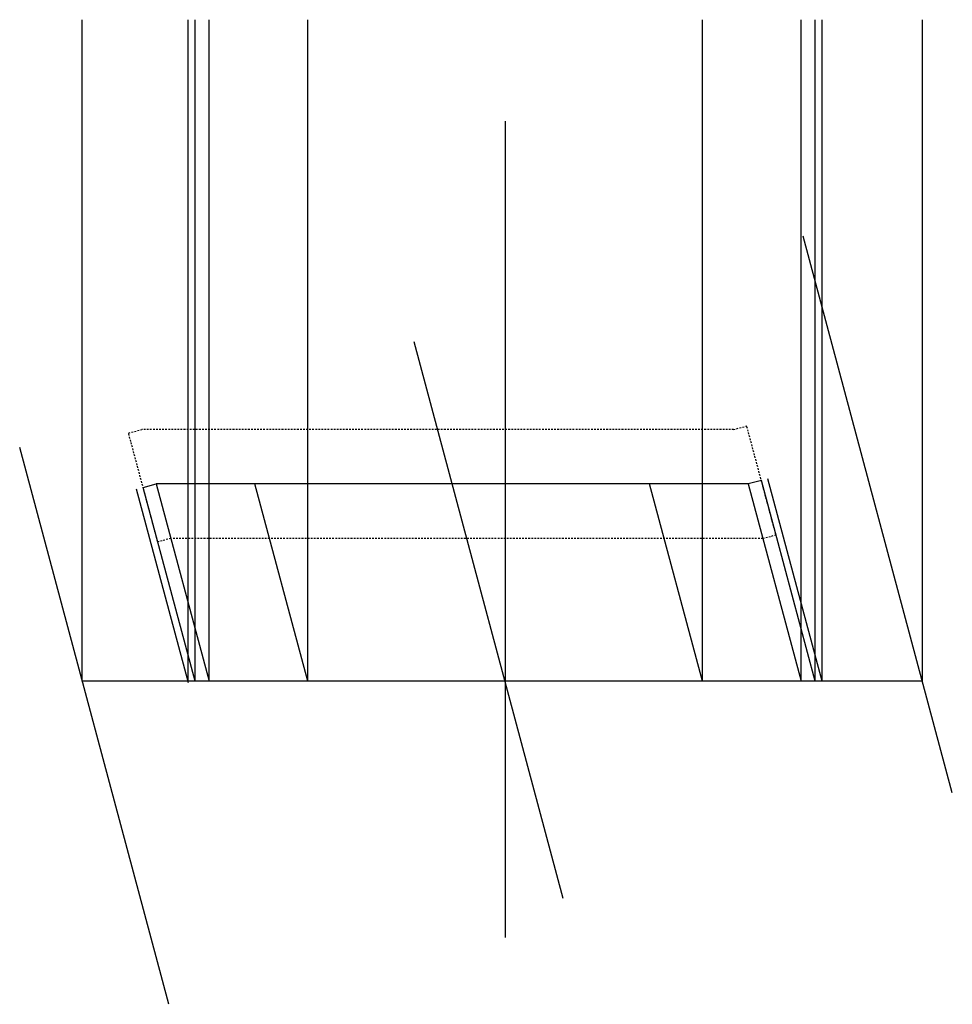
# Model space of a CAD drawing. Header units: feet. Extents: x 4349031.4 to 4349099.9, y 1246137.9 to 1246210.3.
import ezdxf

# ---------------------------------------------------------------- set-up
doc = ezdxf.new("R2010")
doc.units = ezdxf.units.FT
doc.header["$MEASUREMENT"] = 0
doc.linetypes.add('bhiddenpr', pattern=[0.1875, 0.125, -0.0625])
for name, color, linetype in [('BR_P_Gen_Approach_Slab', 30, 'Continuous'), ('BR_P_Gen_Approach_Slab_Hidden', 30, 'bhiddenpr'), ('BR_P_Rail_Object', 230, 'Continuous'), ('TX_P_20', 7, 'Continuous')]:
    doc.layers.add(name, color=color, linetype=linetype)

msp = doc.modelspace()

# ---------------------------------------------------------------- linework, layer by layer
at = {"layer": 'BR_P_Gen_Approach_Slab'}
for p, q in [((4349085.846, 1246176.413), (4349084.88, 1246176.154)), ((4349089.798, 1246161.665), (4349085.846, 1246176.413)), ((4349090.315, 1246161.665), (4349086.329, 1246176.542)), ((4349043.763, 1246161.536), (4349039.95, 1246175.766)), ((4349040.433, 1246175.895), (4349041.399, 1246176.154)), ((4349044.246, 1246161.665), (4349040.433, 1246175.895)), ((4349084.88, 1246176.154), (4349041.399, 1246176.154)), ((4349052.528, 1246161.665), (4349048.645, 1246176.154)), ((4349081.515, 1246161.665), (4349077.633, 1246176.154)), ((4349097.678, 1246161.665), (4349035.963, 1246161.665))]:
    msp.add_line(p, q, dxfattribs=at)
at = {"layer": 'BR_P_Gen_Approach_Slab_Hidden'}
for p, q in [((4349039.361, 1246179.895), (4349040.327, 1246180.154)), ((4349041.504, 1246171.895), (4349039.361, 1246179.895)), ((4349083.808, 1246180.154), (4349040.327, 1246180.154)), ((4349083.808, 1246180.154), (4349084.774, 1246180.413)), ((4349086.918, 1246172.413), (4349084.774, 1246180.413)), ((4349042.47, 1246172.154), (4349041.504, 1246171.895)), ((4349085.952, 1246172.154), (4349042.47, 1246172.154)), ((4349085.952, 1246172.154), (4349086.918, 1246172.413))]:
    msp.add_line(p, q, dxfattribs=at)
at = {"layer": 'BR_P_Rail_Object'}
for p, q in [((4349085.846, 1246176.413), (4349084.88, 1246176.154)), ((4349089.798, 1246161.665), (4349085.846, 1246176.413)), ((4349040.433, 1246175.895), (4349041.399, 1246176.154)), ((4349044.246, 1246161.665), (4349040.433, 1246175.895)), ((4349041.399, 1246176.154), (4349045.281, 1246161.665)), ((4349084.88, 1246176.154), (4349088.762, 1246161.665)), ((4349045.281, 1246161.665), (4349044.246, 1246161.665)), ((4349089.798, 1246161.665), (4349088.762, 1246161.665))]:
    msp.add_line(p, q, dxfattribs=at)
at = {"layer": 'TX_P_20', "color": 4}
for p, q in [((4349035.963, 1246161.665), (4349035.963, 1246210.254)), ((4349043.728, 1246161.665), (4349043.728, 1246210.254)), ((4349044.246, 1246161.665), (4349044.246, 1246210.254)), ((4349045.281, 1246161.665), (4349045.281, 1246210.254)), ((4349052.528, 1246161.665), (4349052.528, 1246210.254)), ((4349081.515, 1246161.665), (4349081.515, 1246210.254)), ((4349088.762, 1246161.665), (4349088.762, 1246210.254)), ((4349089.798, 1246161.665), (4349089.798, 1246210.254)), ((4349090.315, 1246161.665), (4349090.315, 1246210.254)), ((4349097.678, 1246161.665), (4349097.678, 1246210.254))]:
    msp.add_line(p, q, dxfattribs=at)
at = {"layer": 'TX_P_20'}
for p, q in [((4349067.022, 1246202.801), (4349067.022, 1246142.837)), ((4349099.875, 1246153.464), (4349088.916, 1246194.364)), ((4349071.3, 1246145.7), (4349060.34, 1246186.6)), ((4349042.322, 1246137.935), (4349031.363, 1246178.835))]:
    msp.add_line(p, q, dxfattribs=at)

doc.saveas('drawing.dxf')
